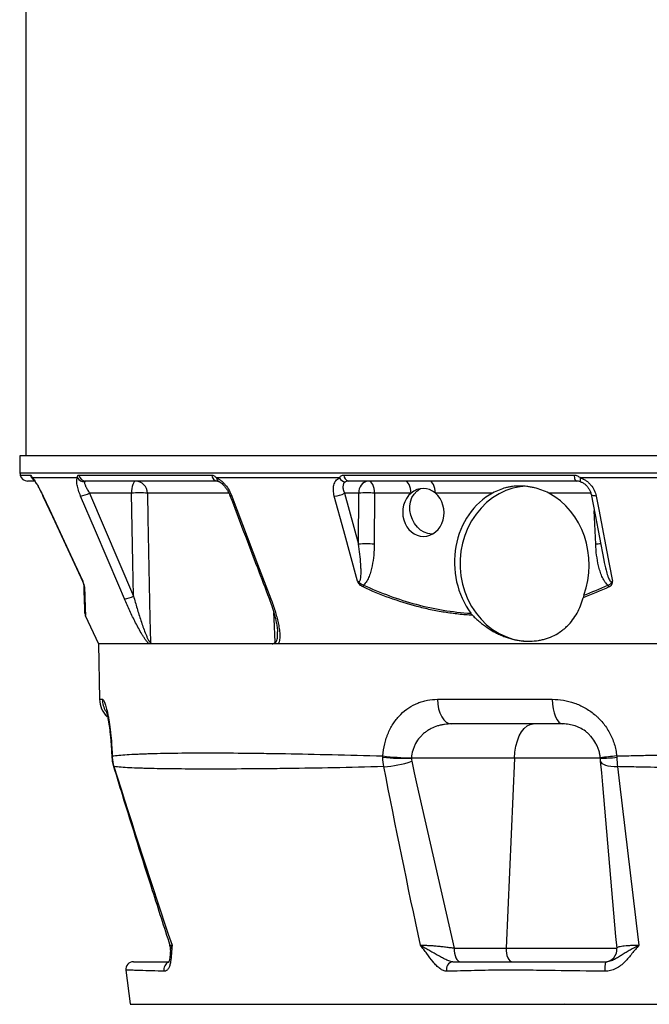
# Model space of a CAD drawing. Header units: millimetres. Extents: x 2542 to 4555, y 822 to 5880.
# Tile 4 of 11: x 2887 to 3389, y 1778 to 2565. Entities that reach past the tile are written whole.
import ezdxf

# ---------------------------------------------------------------- set-up
doc = ezdxf.new("R2010")
doc.units = ezdxf.units.MM
doc.header["$LTSCALE"] = 2

msp = doc.modelspace()

# ---------------------------------------------------------------- linework, layer by layer
at = {"color": 7, "linetype": 'Continuous', "lineweight": 25}
for p, q in [((2891.63, 4244.48), (2891.63, 2216.42)), ((2886.63, 2216.42), (2886.86, 2203.07)), ((4272.63, 2216.42), (2886.63, 2216.42)), ((2898.24, 2196.42), (2892.94, 2196.42)), ((2932.68, 2199.02), (2896.79, 2199.02)), ((2933.87, 2201.18), (3040.01, 2201.18)), ((3044.58, 2196.42), (2939.35, 2196.42)), ((3141.92, 2199.02), (3043.86, 2199.02)), ((3145.52, 2201.18), (3329.36, 2201.18)), ((3331.48, 2196.42), (3149.2, 2196.42)), ((3334.47, 2195.88), (3334.6, 2195.88)), ((3468.44, 2199.02), (3334.5, 2199.02)), ((2975.86, 2186.77), (2942.45, 2186.77)), ((2942.45, 2186.77), (2977.53, 2104.51)), ((3157.46, 2186.77), (3146.01, 2186.77)), ((3146.01, 2186.77), (3157.14, 2146.03)), ((3157.14, 2146.03), (3157.46, 2186.77)), ((3170.11, 2186.77), (3169.79, 2146.03)), ((3199.2, 2186.77), (3170.11, 2186.77)), ((3264.34, 2186.77), (3218.64, 2186.77)), ((2939.04, 2089.11), (2949.63, 2066.42)), ((2949.63, 2066.42), (2950.4, 2022.07)), ((4209.63, 2066.42), (2949.63, 2066.42)), ((3220.25, 2022.07), (3312.01, 2022.07)), ((3320.51, 2002.42), (3231.67, 2002.42)), ((2960.26, 1976.46), (2960.29, 1975.09)), ((3281.74, 1975.03), (3199.49, 1975.03)), ((3281.74, 1975.03), (3275.1, 1823.29)), ((3350.4, 1975.03), (3281.74, 1975.03)), ((3233.73, 1823.29), (3275.1, 1823.29)), ((3275.1, 1823.29), (3363.68, 1823.29)), ((2971.48, 1805.69), (2974.74, 1778.77)), ((3321.3, 1778.87), (3321.87, 1778.42))]:
    msp.add_line(p, q, dxfattribs=at)
at = {"color": 8, "linetype": 'Continuous', "lineweight": 25}
for p, q in [((2886.86, 2203.07), (4272.39, 2203.07)), ((2887.07, 2201.18), (2895.25, 2201.18)), ((3053.5, 2186.77), (2988.6, 2186.77)), ((3342.71, 2186.77), (3309.19, 2186.77)), ((2905.32, 2184.44), (2905.23, 2184.45)), ((3346.68, 2146.03), (3345.55, 2172.51)), ((2950.4, 2022.07), (2952.63, 2022.07))]:
    msp.add_line(p, q, dxfattribs=at)
at = {"color": 7, "linetype": 'Continuous', "lineweight": 25, "flags": 128}
for points in [[(2979.28, 2196.42), (2978.63, 2196.23), (2978, 2195.69), (2977.42, 2194.8), (2976.91, 2193.61), (2976.48, 2192.15), (2976.16, 2190.48), (2975.95, 2188.67), (2975.86, 2186.77)], [(3170.11, 2186.77), (3169.99, 2188.67), (3169.68, 2190.48), (3169.21, 2192.15), (3168.59, 2193.61), (3167.84, 2194.8), (3166.99, 2195.69), (3166.07, 2196.23), (3165.11, 2196.42)], [(3199.2, 2186.77), (3199.07, 2188.67), (3198.77, 2190.48), (3198.3, 2192.15), (3197.67, 2193.61), (3196.92, 2194.8), (3196.07, 2195.69), (3195.15, 2196.23), (3194.2, 2196.42)], [(3218.64, 2186.77), (3218.52, 2188.67), (3218.21, 2190.48), (3217.74, 2192.15), (3217.12, 2193.61), (3216.37, 2194.8), (3215.52, 2195.69), (3214.6, 2196.23), (3213.64, 2196.42)], [(3329.36, 2201.18), (3329.46, 2200.2), (3329.63, 2199.29), (3329.85, 2198.47), (3330.11, 2197.76), (3330.42, 2197.18), (3330.75, 2196.76), (3331.11, 2196.5), (3331.48, 2196.42)], [(2977.53, 2104.51), (2976.99, 2131.07), (2975.86, 2186.77)], [(2988.6, 2186.77), (2989, 2166.79), (2990.64, 2086.88), (2991.03, 2067.64)], [(3198.33, 2172.76), (3198.26, 2176.41), (3198.79, 2179.92), (3199.9, 2183.16), (3201.55, 2185.99), (3203.68, 2188.32), (3206.19, 2190.05), (3206.61, 2190.26)], [(3290.92, 2192.34), (3286.28, 2191.87), (3280.5, 2190.65), (3274.87, 2188.74), (3269.45, 2186.17), (3264.31, 2182.98), (3259.5, 2179.18), (3255.07, 2174.84), (3251.08, 2169.99), (3247.58, 2164.69), (3244.59, 2159.01), (3242.16, 2153), (3240.32, 2146.73), (3239.07, 2140.28), (3238.45, 2133.72), (3238.45, 2127.12), (3239.07, 2120.56), (3240.32, 2114.1), (3242.16, 2107.84), (3244.59, 2101.83), (3247.58, 2096.14), (3251.08, 2090.85), (3255.07, 2086), (3259.5, 2081.65), (3264.31, 2077.86), (3269.45, 2074.66), (3274.87, 2072.09), (3280.5, 2070.19), (3286.28, 2068.97), (3292.14, 2068.44), (3293.61, 2068.42)], [(2905.23, 2184.44), (2912.88, 2167.99), (2937.1, 2115.97)], [(2905.32, 2184.44), (2910.37, 2173.57), (2930.61, 2130.09), (2936.93, 2116.52)], [(2970.35, 2102.19), (2965.72, 2113.05), (2947.18, 2156.53), (2935.29, 2184.44)], [(3056.02, 2184.44), (3060.15, 2173.57), (3076.67, 2130.09), (3087.28, 2102.19)], [(3156.44, 2116.52), (3145.53, 2156.53), (3137.91, 2184.44)], [(3342.98, 2185.84), (3346.15, 2169.39), (3353.1, 2133.25)], [(3347.03, 2184.44), (3349.12, 2173.57), (3357.5, 2130.09), (3360.12, 2116.52)], [(3216.46, 2154.07), (3215.79, 2154.05), (3212.72, 2154.41), (3209.69, 2155.47), (3206.82, 2157.2), (3204.23, 2159.53), (3202.01, 2162.37), (3200.24, 2165.6), (3199, 2169.11), (3198.33, 2172.76)], [(3220.25, 2022.07), (3220.5, 2018.22), (3221.18, 2014.52), (3222.24, 2011.13), (3223.67, 2008.15), (3225.39, 2005.72), (3227.35, 2003.91), (3229.47, 2002.79), (3231.67, 2002.42)], [(3312.01, 2022.07), (3312.2, 2018.22), (3312.7, 2014.52), (3313.49, 2011.13), (3314.55, 2008.15), (3315.83, 2005.72), (3317.29, 2003.91), (3318.87, 2002.79), (3320.51, 2002.42)], [(3281.74, 1975.03), (3282.16, 1979.9), (3282.97, 1984.57), (3284.15, 1988.9), (3285.67, 1992.79), (3287.49, 1996.13), (3289.56, 1998.82), (3291.83, 2000.8), (3294.22, 2002.01), (3296.68, 2002.42)], [(3350.62, 1972.54), (3350.92, 1971.68), (3351.68, 1970.89), (3352.88, 1970.17), (3354.48, 1969.54), (3356.46, 1969.03), (3358.76, 1968.64), (3361.33, 1968.37), (3364.11, 1968.25)], [(3233.73, 1823.29), (3233.75, 1821.22), (3233.98, 1819.2), (3234.41, 1817.32), (3235.03, 1815.66), (3235.8, 1814.29), (3236.7, 1813.26), (3237.68, 1812.63), (3238.71, 1812.42)], [(3275.1, 1823.29), (3275.12, 1821.22), (3275.35, 1819.2), (3275.78, 1817.32), (3276.4, 1815.66), (3277.17, 1814.29), (3278.07, 1813.26), (3279.05, 1812.63), (3280.08, 1812.42)]]:
    msp.add_lwpolyline(points, dxfattribs=at)
at = {"color": 8, "linetype": 'Continuous', "lineweight": 25, "flags": 128}
for points in [[(3334.5, 2199.02), (3334.35, 2198.31), (3334.25, 2197.67), (3334.19, 2197.12), (3334.18, 2196.65), (3334.22, 2196.29), (3334.3, 2196.03), (3334.43, 2195.9), (3334.47, 2195.88)], [(3056.02, 2184.44), (3055.37, 2184.45), (3054.89, 2184.56), (3054.61, 2184.76), (3054.57, 2184.85)], [(3347.03, 2184.44), (3345.98, 2184.45), (3345.04, 2184.56), (3344.24, 2184.76), (3343.62, 2185.05), (3343.2, 2185.4), (3342.99, 2185.82), (3342.98, 2185.85)], [(3087.28, 2102.19), (3086.62, 2102.2), (3086.14, 2102.3), (3085.86, 2102.5), (3085.81, 2102.59)], [(3090.69, 2067.64), (3089.79, 2086.39), (3089.54, 2091.39)], [(2960.5, 1976.78), (2960.22, 1976.5), (2960.22, 1976.44)], [(2960.55, 1975.72), (2960.27, 1975.51), (2960.26, 1975.48)], [(2961.56, 1968.4), (2961.58, 1968.37), (2961.92, 1968.25)]]:
    msp.add_lwpolyline(points, dxfattribs=at)
at = {"color": 7, "linetype": 'Continuous', "lineweight": 25}
for centre, radius, start, end in [((2896.86, 2203.24), 10, 181, 191.89421), ((2892.94, 2202.42), 6, 191.89421, 270), ((2938.18, 2202.25), 6.38, 210.49113, 272.24839), ((2939.5, 2202.12), 5.71, 189.48363, 268.4623), ((2978.95, 2186.77), 9.65, 359.95864, 88.0028), ((3045.14, 2201.53), 5.14, 183.84388, 263.84051), ((3147.12, 2201.74), 5.87, 207.65845, 267.3842), ((3150.26, 2201.04), 4.74, 178.28306, 257.09557), ((3166.4, 2187.54), 8.97, 98.23483, 184.91789), ((2932.83, 2204.2), 19.91, 277.07965, 298.89209), ((2982.23, 2049.26), 137.65, 87.34935, 92.65065), ((3138.04, 2199.27), 14.83, 269.51291, 302.53576), ((3163.78, 2003.63), 183.25, 88.02153, 91.97847), ((3163.46, 1962.89), 183.25, 88.02153, 91.97847), ((2928.06, 2111.75), 9.98, 22.96372, 25.15416), ((2941.47, 2113.46), 3.49, 182.07849, 208.75601), ((3167.58, 2111.15), 6.76, 161.15537, 174.62956), ((3364.24, 2116.2), 8.32, 200.15896, 212.07743), ((2967.94, 2121.85), 19.81, 276.99363, 298.9382), ((2942.79, 2090.55), 4, 181.99999, 200.62608), ((2970.4, 2022.42), 20, 181, 226.33397), ((3194.22, 2177.41), 202.45, 265.03751, 271.49103), ((3204.27, 2215.95), 240.75, 263.42798, 268.8627), ((3377.27, 1803.03), 174.3, 94.55941, 98.87368), ((3350.84, 2090.73), 115.7, 269.78155, 276.26574), ((3173.42, 2049.07), 80.93, 272.83901, 288.9648), ((2997.06, 1822.42), 10, 356.60591, 17.84961), ((3353.71, 1822.42), 10, 270, 5), ((2977.43, 1806.42), 6, 89.99858, 187.0187), ((3233.2, 1806.62), 5.84, 97.44254, 197.74082), ((3384.77, 1807.07), 30.81, 170.01367, 184.15806)]:
    msp.add_arc(centre, radius, start, end, dxfattribs=at)
at = {"color": 8, "linetype": 'Continuous', "lineweight": 25}
for centre, radius, start, end in [((2901.13, 2202.39), 6, 191.65985, 234.99667), ((2901.35, 2200.8), 4.9, 201.35061, 223.2218), ((3047.23, 2199.04), 3.37, 180.34953, 241.72045), ((3353.21, 1971.16), 174.99, 90.78835, 92.1376), ((2972.68, 2022.41), 20.05, 180.99013, 209.70186), ((3008, 1806.46), 6.16, 114.15062, 195.23498)]:
    msp.add_arc(centre, radius, start, end, dxfattribs=at)
at = {"color": 7, "linetype": 'Continuous', "lineweight": 25}
for centre, major_axis, ratio, start_param, end_param in [((3209.03, 2171.26), (-0.52, 19.17), 0.861055, 0.606018, 5.630382), ((3209.03, 2171.26), (-0.52, 19.17), 0.861055, 5.630382, 6.889204), ((3287.66, 2130.42), (-3.95, 61.91), 0.866336, 0.375021, 2.209236), ((3287.66, 2130.42), (-3.95, 61.91), 0.866336, 4.237778, 5.797674)]:
    msp.add_ellipse(centre, major_axis=major_axis, ratio=ratio, start_param=start_param, end_param=end_param, dxfattribs=at)
for points, knots in [([(2895.25, 2201.18), (2895.33, 2201.18), (2895.42, 2201.12), (2895.61, 2200.91), (2895.72, 2200.75), (2895.97, 2200.37), (2896.1, 2200.13), (2896.42, 2199.61), (2896.59, 2199.32), (2896.79, 2199.02)], [0, 0, 0, 0, 0.25, 0.25, 0.5, 0.5, 0.75, 0.75, 1, 1, 1, 1]), ([(2896.79, 2199.02), (2897.04, 2198.74), (2897.32, 2198.41), (2897.92, 2197.63), (2898.25, 2197.18), (2898.92, 2196.19), (2899.27, 2195.65), (2900, 2194.5), (2900.37, 2193.88), (2901.52, 2191.92), (2902.28, 2190.52), (2903.84, 2187.53), (2904.59, 2186), (2905.32, 2184.44)], [0, 0, 0, 0, 0.125, 0.125, 0.25, 0.25, 0.375, 0.375, 0.5, 0.5, 0.75, 0.75, 1, 1, 1, 1]), ([(2897.52, 2197.72), (2897.52, 2197.72), (2897.51, 2197.73), (2897.6, 2197.63), (2897.75, 2197.47), (2897.77, 2197.45)], [0, 0, 0, 0, 0.2732847, 0.9125864, 1, 1, 1, 1]), ([(2897.78, 2197.45), (2897.84, 2197.38), (2897.98, 2197.22), (2898.55, 2196.49), (2899.37, 2195.29), (2900.47, 2193.54), (2901.75, 2191.32), (2903.14, 2188.72), (2904.33, 2186.38), (2905, 2184.92), (2905.22, 2184.44)], [0, 0, 0, 0, 0.070775, 0.171048, 0.295492, 0.435751, 0.588338, 0.749149, 0.918045, 1, 1, 1, 1]), ([(2935.29, 2184.44), (2934.62, 2186.01), (2934.05, 2187.53), (2933.33, 2189.76), (2933.12, 2190.5), (2932.75, 2191.9), (2932.6, 2192.58), (2932.35, 2193.87), (2932.26, 2194.48), (2932.15, 2195.66), (2932.12, 2196.19), (2932.15, 2197.17), (2932.2, 2197.62), (2932.38, 2198.4), (2932.51, 2198.74), (2932.68, 2199.02)], [0, 0, 0, 0, 0.25, 0.25, 0.375, 0.375, 0.5, 0.5, 0.625, 0.625, 0.75, 0.75, 0.875, 0.875, 1, 1, 1, 1]), ([(2932.68, 2199.02), (2932.67, 2199.32), (2932.7, 2199.61), (2932.81, 2200.13), (2932.89, 2200.36), (2933.11, 2200.76), (2933.24, 2200.91), (2933.53, 2201.12), (2933.7, 2201.18), (2933.87, 2201.18)], [0, 0, 0, 0, 0.25, 0.25, 0.5, 0.5, 0.75, 0.75, 1, 1, 1, 1]), ([(2938.43, 2195.88), (2938.36, 2195.69), (2938.34, 2195.46), (2938.36, 2194.94), (2938.41, 2194.64), (2938.57, 2194), (2938.68, 2193.64), (2938.96, 2192.9), (2939.13, 2192.51), (2939.5, 2191.7), (2939.71, 2191.28), (2940.17, 2190.41), (2940.42, 2189.97), (2941.22, 2188.62), (2941.81, 2187.7), (2942.45, 2186.77)], [0, 0, 0, 0, 0.125, 0.125, 0.25, 0.25, 0.375, 0.375, 0.5, 0.5, 0.625, 0.625, 0.75, 0.75, 1, 1, 1, 1]), ([(2939.35, 2196.42), (2939.14, 2196.42), (2938.95, 2196.37), (2938.63, 2196.19), (2938.49, 2196.05), (2938.43, 2195.88)], [0, 0, 0, 0, 0.5, 0.5, 1, 1, 1, 1]), ([(3040.01, 2201.18), (3040.32, 2201.18), (3040.63, 2201.12), (3041.27, 2200.91), (3041.59, 2200.75), (3042.22, 2200.37), (3042.55, 2200.13), (3043.2, 2199.61), (3043.53, 2199.32), (3043.86, 2199.02)], [0, 0, 0, 0, 0.25, 0.25, 0.5, 0.5, 0.75, 0.75, 1, 1, 1, 1]), ([(3043.86, 2199.02), (3044.47, 2198.74), (3045.08, 2198.41), (3046.3, 2197.63), (3046.91, 2197.18), (3048.12, 2196.19), (3048.7, 2195.65), (3049.84, 2194.5), (3050.4, 2193.88), (3052.01, 2191.92), (3052.98, 2190.52), (3054.7, 2187.53), (3055.43, 2186), (3056.02, 2184.44)], [0, 0, 0, 0, 0.125, 0.125, 0.25, 0.25, 0.375, 0.375, 0.5, 0.5, 0.75, 0.75, 1, 1, 1, 1]), ([(3044.64, 2196.41), (3044.65, 2196.41), (3044.68, 2196.41), (3045.05, 2196.33), (3045.5, 2196.12), (3045.64, 2196.06)], [0, 0, 0, 0, 0.434196, 0.8235, 1, 1, 1, 1]), ([(3045.63, 2196.04), (3045.8, 2195.97), (3046.29, 2195.76), (3047.51, 2194.95), (3049.02, 2193.62), (3050.64, 2191.83), (3052.19, 2189.67), (3053.57, 2187.28), (3054.23, 2185.64), (3054.56, 2184.84)], [0, 0, 0, 0, 0.066224, 0.199559, 0.34421, 0.496271, 0.66303, 0.835775, 1, 1, 1, 1]), ([(3137.91, 2184.44), (3137.48, 2186.01), (3137.24, 2187.53), (3137.16, 2189.76), (3137.18, 2190.5), (3137.31, 2191.9), (3137.43, 2192.58), (3137.76, 2193.87), (3137.97, 2194.48), (3138.51, 2195.66), (3138.83, 2196.19), (3139.55, 2197.17), (3139.95, 2197.62), (3140.87, 2198.4), (3141.38, 2198.74), (3141.92, 2199.02)], [0, 0, 0, 0, 0.25, 0.25, 0.375, 0.375, 0.5, 0.5, 0.625, 0.625, 0.75, 0.75, 0.875, 0.875, 1, 1, 1, 1]), ([(3141.92, 2199.02), (3142.1, 2199.32), (3142.32, 2199.61), (3142.82, 2200.13), (3143.11, 2200.36), (3143.73, 2200.76), (3144.06, 2200.91), (3144.77, 2201.12), (3145.14, 2201.18), (3145.52, 2201.18)], [0, 0, 0, 0, 0.25, 0.25, 0.5, 0.5, 0.75, 0.75, 1, 1, 1, 1]), ([(3146.85, 2195.88), (3146.52, 2195.69), (3146.22, 2195.46), (3145.73, 2194.94), (3145.52, 2194.64), (3145.19, 2194), (3145.06, 2193.64), (3144.88, 2192.9), (3144.82, 2192.51), (3144.78, 2191.7), (3144.8, 2191.28), (3144.88, 2190.41), (3144.96, 2189.97), (3145.27, 2188.62), (3145.59, 2187.7), (3146.01, 2186.77)], [0, 0, 0, 0, 0.125, 0.125, 0.25, 0.25, 0.375, 0.375, 0.5, 0.5, 0.625, 0.625, 0.75, 0.75, 1, 1, 1, 1]), ([(3149.2, 2196.42), (3148.77, 2196.42), (3148.34, 2196.37), (3147.55, 2196.19), (3147.16, 2196.05), (3146.85, 2195.88)], [0, 0, 0, 0, 0.5, 0.5, 1, 1, 1, 1]), ([(3329.36, 2201.18), (3329.81, 2201.18), (3330.27, 2201.12), (3331.18, 2200.91), (3331.62, 2200.75), (3332.48, 2200.37), (3332.9, 2200.13), (3333.72, 2199.61), (3334.11, 2199.32), (3334.5, 2199.02)], [0, 0, 0, 0, 0.25, 0.25, 0.5, 0.5, 0.75, 0.75, 1, 1, 1, 1]), ([(3334.6, 2195.88), (3334.07, 2196.05), (3333.55, 2196.19), (3332.52, 2196.37), (3331.99, 2196.42), (3331.48, 2196.42)], [0, 0, 0, 0, 0.5, 0.5, 1, 1, 1, 1]), ([(3334.45, 2195.83), (3334.86, 2195.69), (3335.97, 2195.32), (3337.73, 2194.2), (3339.58, 2192.56), (3341.15, 2190.55), (3342.29, 2188.32), (3342.89, 2186.69), (3342.97, 2185.89), (3342.97, 2185.84)], [0, 0, 0, 0, 0.093426, 0.2555162, 0.4272858, 0.606407, 0.7939551, 0.9895222, 1, 1, 1, 1]), ([(3334.5, 2199.02), (3335.3, 2198.74), (3336.07, 2198.41), (3337.58, 2197.63), (3338.32, 2197.18), (3339.73, 2196.19), (3340.39, 2195.65), (3341.65, 2194.5), (3342.24, 2193.88), (3343.88, 2191.92), (3344.78, 2190.52), (3346.22, 2187.53), (3346.73, 2186), (3347.03, 2184.44)], [0, 0, 0, 0, 0.125, 0.125, 0.25, 0.25, 0.375, 0.375, 0.5, 0.5, 0.75, 0.75, 1, 1, 1, 1]), ([(3309.19, 2186.77), (3307.4, 2187.71), (3305.52, 2188.53), (3301.67, 2189.94), (3299.7, 2190.52), (3296.7, 2191.24), (3295.69, 2191.44), (3293.67, 2191.8), (3292.66, 2191.95), (3289.65, 2192.31), (3287.69, 2192.42), (3283.85, 2192.41), (3281.98, 2192.29), (3279.22, 2191.93), (3278.31, 2191.78), (3276.51, 2191.42), (3275.62, 2191.21), (3272.98, 2190.5), (3271.26, 2189.92), (3267.82, 2188.52), (3266.1, 2187.71), (3264.34, 2186.77)], [0, 0, 0, 0, 0.125, 0.125, 0.25, 0.25, 0.3125, 0.3125, 0.375, 0.375, 0.5, 0.5, 0.625, 0.625, 0.6875, 0.6875, 0.75, 0.75, 0.875, 0.875, 1, 1, 1, 1]), ([(3054.57, 2184.85), (3061.86, 2165.65), (3072.27, 2138.23), (3082.69, 2110.82), (3085.82, 2102.59)], [0, 0, 0, 0, 0.7, 1, 1, 1, 1]), ([(3156.44, 2116.52), (3156.57, 2116.39), (3156.7, 2116.28), (3156.98, 2116.09), (3157.13, 2116.01), (3157.44, 2115.94), (3157.6, 2115.96), (3157.88, 2116.08), (3157.99, 2116.17), (3158.29, 2116.51), (3158.43, 2116.8), (3158.65, 2117.38), (3158.73, 2117.68), (3158.94, 2118.62), (3159.03, 2119.27), (3159.16, 2120.57), (3159.2, 2121.23), (3159.28, 2123.21), (3159.27, 2124.54), (3159.19, 2127.21), (3159.12, 2128.55), (3158.84, 2132.58), (3158.57, 2135.27), (3157.93, 2140.64), (3157.55, 2143.33), (3157.14, 2146.03)], [0, 0, 0, 0, 0.015625, 0.015625, 0.03125, 0.03125, 0.046875, 0.046875, 0.0625, 0.0625, 0.09375, 0.09375, 0.125, 0.125, 0.1875, 0.1875, 0.25, 0.25, 0.375, 0.375, 0.5, 0.5, 0.75, 0.75, 1, 1, 1, 1]), ([(3169.79, 2146.03), (3169.77, 2143.08), (3169.63, 2140.15), (3169.1, 2134.33), (3168.71, 2131.44), (3167.85, 2127.15), (3167.52, 2125.73), (3166.73, 2122.94), (3166.28, 2121.57), (3165.48, 2119.59), (3165.2, 2118.94), (3164.57, 2117.66), (3164.23, 2117.03), (3163.48, 2115.84), (3163.08, 2115.27), (3162.19, 2114.21), (3161.71, 2113.74), (3161.19, 2113.33)], [0, 0, 0, 0, 0.25, 0.25, 0.5, 0.5, 0.625, 0.625, 0.75, 0.75, 0.8125, 0.8125, 0.875, 0.875, 0.9375, 0.9375, 1, 1, 1, 1]), ([(3356.43, 2113.33), (3355.89, 2113.74), (3355.39, 2114.22), (3354.46, 2115.27), (3354.04, 2115.84), (3353.25, 2117.04), (3352.89, 2117.66), (3352.22, 2118.94), (3351.91, 2119.59), (3351.04, 2121.58), (3350.55, 2122.94), (3349.67, 2125.73), (3349.28, 2127.15), (3348.27, 2131.44), (3347.78, 2134.33), (3347.05, 2140.15), (3346.81, 2143.08), (3346.68, 2146.03)], [0, 0, 0, 0, 0.0625, 0.0625, 0.125, 0.125, 0.1875, 0.1875, 0.25, 0.25, 0.375, 0.375, 0.5, 0.5, 0.75, 0.75, 1, 1, 1, 1]), ([(2938.42, 2111.78), (2938.41, 2111.99), (2938.38, 2112.25), (2938.28, 2112.72), (2938.25, 2112.89), (2938.15, 2113.25), (2938.1, 2113.44), (2937.98, 2113.85), (2937.91, 2114.06), (2937.75, 2114.51), (2937.66, 2114.75), (2937.48, 2115.24), (2937.38, 2115.49), (2937.16, 2116), (2937.05, 2116.26), (2936.93, 2116.52)], [0, 0, 0, 0, 0.25, 0.25, 0.375, 0.375, 0.5, 0.5, 0.625, 0.625, 0.75, 0.75, 0.875, 0.875, 1, 1, 1, 1]), ([(2937.99, 2113.33), (2937.98, 2113.44), (2937.96, 2113.59), (2937.86, 2113.99), (2937.78, 2114.23), (2937.58, 2114.8), (2937.46, 2115.12), (2937.26, 2115.62), (2937.19, 2115.78), (2937.06, 2116.13), (2937, 2116.32), (2936.93, 2116.52)], [0, 0, 0, 0, 0.25, 0.25, 0.5, 0.5, 0.75, 0.75, 0.875, 0.875, 1, 1, 1, 1]), ([(3160.85, 2111.78), (3160.39, 2111.99), (3159.93, 2112.25), (3159.04, 2112.87), (3158.61, 2113.24), (3157.82, 2114.05), (3157.46, 2114.51), (3157.02, 2115.24), (3156.89, 2115.49), (3156.65, 2116), (3156.54, 2116.26), (3156.44, 2116.52)], [0, 0, 0, 0, 0.25, 0.25, 0.5, 0.5, 0.75, 0.75, 0.875, 0.875, 1, 1, 1, 1]), ([(3161.19, 2113.33), (3160.76, 2113.44), (3160.33, 2113.59), (3159.49, 2113.99), (3159.07, 2114.23), (3158.27, 2114.8), (3157.88, 2115.12), (3157.32, 2115.62), (3157.13, 2115.78), (3156.77, 2116.13), (3156.6, 2116.32), (3156.44, 2116.52)], [0, 0, 0, 0, 0.25, 0.25, 0.5, 0.5, 0.75, 0.75, 0.875, 0.875, 1, 1, 1, 1]), ([(3356.43, 2113.33), (3356.85, 2113.44), (3357.25, 2113.59), (3358, 2113.99), (3358.34, 2114.23), (3358.94, 2114.8), (3359.2, 2115.12), (3359.56, 2115.62), (3359.69, 2115.78), (3359.92, 2116.13), (3360.02, 2116.32), (3360.12, 2116.52)], [0, 0, 0, 0, 0.25, 0.25, 0.5, 0.5, 0.75, 0.75, 0.875, 0.875, 1, 1, 1, 1]), ([(3357.19, 2111.78), (3357.65, 2111.99), (3358.07, 2112.25), (3358.65, 2112.72), (3358.83, 2112.89), (3359.16, 2113.25), (3359.31, 2113.44), (3359.58, 2113.85), (3359.7, 2114.06), (3359.9, 2114.51), (3359.98, 2114.75), (3360.09, 2115.24), (3360.12, 2115.49), (3360.14, 2116), (3360.13, 2116.26), (3360.12, 2116.52)], [0, 0, 0, 0, 0.25, 0.25, 0.375, 0.375, 0.5, 0.5, 0.625, 0.625, 0.75, 0.75, 0.875, 0.875, 1, 1, 1, 1]), ([(2938.78, 2090.7), (2938.78, 2090.63), (2938.79, 2090.42), (2938.72, 2092.47), (2938.56, 2096.87), (2938.33, 2103.68), (2938.1, 2110.03), (2937.99, 2113.33)], [0, 0, 0, 0, 0.0934786, 0.3101242, 0.5338986, 0.7577117, 1, 1, 1, 1]), ([(3248.33, 2089.15), (3244.58, 2089.35), (3240.83, 2089.65), (3233.36, 2090.45), (3229.63, 2090.95), (3222.19, 2092.13), (3218.48, 2092.83), (3211.09, 2094.39), (3207.42, 2095.27), (3189.16, 2100.09), (3174.87, 2105.34), (3160.85, 2111.78)], [0, 0, 0, 0, 0.125, 0.125, 0.25, 0.25, 0.375, 0.375, 0.5, 0.5, 1, 1, 1, 1]), ([(3161.19, 2113.33), (3175.01, 2106.95), (3189.04, 2101.76), (3217.6, 2094.11), (3232.13, 2091.66), (3246.95, 2090.78)], [0, 0, 0, 0, 0.5, 0.5, 1, 1, 1, 1]), ([(2989.72, 2066.42), (2989.49, 2066.64), (2989.25, 2066.89), (2988.79, 2067.42), (2988.56, 2067.69), (2987.86, 2068.57), (2987.4, 2069.19), (2986.48, 2070.52), (2986.02, 2071.21), (2985.11, 2072.63), (2984.67, 2073.35), (2983.36, 2075.54), (2982.5, 2077.05), (2980.83, 2080.11), (2980, 2081.67), (2977.59, 2086.35), (2976.07, 2089.5), (2973.13, 2095.82), (2971.71, 2099), (2970.35, 2102.19)], [0, 0, 0, 0, 0.03125, 0.03125, 0.0625, 0.0625, 0.125, 0.125, 0.1875, 0.1875, 0.25, 0.25, 0.375, 0.375, 0.5, 0.5, 0.75, 0.75, 1, 1, 1, 1]), ([(2977.53, 2104.51), (2978.42, 2101.23), (2979.36, 2097.95), (2981.31, 2091.4), (2982.32, 2088.13), (2983.94, 2083.24), (2984.49, 2081.62), (2985.63, 2078.39), (2986.22, 2076.8), (2987.15, 2074.44), (2987.46, 2073.65), (2988.12, 2072.12), (2988.46, 2071.37), (2988.98, 2070.3), (2989.16, 2069.95), (2989.53, 2069.28), (2989.72, 2068.95), (2990.01, 2068.51), (2990.1, 2068.38), (2990.3, 2068.13), (2990.4, 2068.02), (2990.59, 2067.83), (2990.69, 2067.76), (2990.87, 2067.66), (2990.95, 2067.63), (2991.03, 2067.64)], [0, 0, 0, 0, 0.25, 0.25, 0.5, 0.5, 0.625, 0.625, 0.75, 0.75, 0.8125, 0.8125, 0.875, 0.875, 0.90625, 0.90625, 0.9375, 0.9375, 0.953125, 0.953125, 0.96875, 0.96875, 0.984375, 0.984375, 1, 1, 1, 1]), ([(3085.84, 2102.59), (3086.57, 2100.61), (3088.14, 2096.38), (3090.03, 2089.98), (3091.4, 2084.29), (3092.21, 2079.86), (3092.54, 2077.32), (3092.55, 2076.18), (3092.55, 2075.94)], [0, 0, 0, 0, 0.216907, 0.461613, 0.70307, 0.846894, 0.967816, 1, 1, 1, 1]), ([(3087.28, 2102.19), (3088.49, 2099), (3089.58, 2095.82), (3091.51, 2089.5), (3092.35, 2086.36), (3093.35, 2081.68), (3093.63, 2080.12), (3094.09, 2077.06), (3094.26, 2075.56), (3094.38, 2073.36), (3094.39, 2072.64), (3094.37, 2071.23), (3094.33, 2070.53), (3094.17, 2069.21), (3094.05, 2068.57), (3093.7, 2067.4), (3093.47, 2066.86), (3093.15, 2066.42)], [0, 0, 0, 0, 0.25, 0.25, 0.5, 0.5, 0.625, 0.625, 0.75, 0.75, 0.8125, 0.8125, 0.875, 0.875, 0.9375, 0.9375, 1, 1, 1, 1]), ([(3248.33, 2089.15), (3249.23, 2088.23), (3250.15, 2087.33), (3252.05, 2085.57), (3253.02, 2084.71), (3255.98, 2082.23), (3258.01, 2080.69), (3262.19, 2077.86), (3264.34, 2076.56), (3267.66, 2074.81), (3268.78, 2074.25), (3271.05, 2073.21), (3272.2, 2072.72), (3275.64, 2071.39), (3277.95, 2070.65), (3282.59, 2069.48), (3284.92, 2069.04), (3288.43, 2068.63), (3289.61, 2068.53), (3291.94, 2068.42), (3293.09, 2068.4), (3296.53, 2068.48), (3298.77, 2068.69), (3302.08, 2069.24), (3303.18, 2069.46), (3305.34, 2069.99), (3306.42, 2070.3), (3309.58, 2071.32), (3311.59, 2072.16), (3315.46, 2074.11), (3317.3, 2075.22), (3319.93, 2077.1), (3320.79, 2077.77), (3322.45, 2079.16), (3323.25, 2079.88), (3325.55, 2082.13), (3326.96, 2083.74), (3329.56, 2087.16), (3330.74, 2088.98), (3333.92, 2094.72), (3335.49, 2098.82), (3336.54, 2103.15)], [0, 0, 0, 0, 0.03125, 0.03125, 0.0625, 0.0625, 0.125, 0.125, 0.1875, 0.1875, 0.21875, 0.21875, 0.25, 0.25, 0.3125, 0.3125, 0.375, 0.375, 0.40625, 0.40625, 0.4375, 0.4375, 0.5, 0.5, 0.53125, 0.53125, 0.5625, 0.5625, 0.625, 0.625, 0.6875, 0.6875, 0.71875, 0.71875, 0.75, 0.75, 0.8125, 0.8125, 0.875, 0.875, 1, 1, 1, 1]), ([(2992.48, 2066.42), (2992.22, 2066.42), (2991.97, 2066.5), (2991.6, 2066.8), (2991.48, 2066.93), (2991.31, 2067.16), (2991.25, 2067.24), (2991.14, 2067.43), (2991.08, 2067.53), (2991.03, 2067.64)], [0, 0, 0, 0, 0.5, 0.5, 0.75, 0.75, 0.875, 0.875, 1, 1, 1, 1]), ([(3088.27, 2066.42), (3088.71, 2066.42), (3089.14, 2066.5), (3089.76, 2066.8), (3089.96, 2066.93), (3090.25, 2067.16), (3090.34, 2067.24), (3090.52, 2067.43), (3090.61, 2067.53), (3090.69, 2067.64)], [0, 0, 0, 0, 0.5, 0.5, 0.75, 0.75, 0.875, 0.875, 1, 1, 1, 1]), ([(2952.63, 2022.07), (2952.91, 2022.07), (2953.22, 2021.82), (2953.87, 2020.83), (2954.23, 2020.08), (2954.79, 2018.56), (2954.99, 2017.99), (2955.38, 2016.73), (2955.57, 2016.04), (2956.17, 2013.79), (2956.57, 2012.04), (2957.08, 2009.51), (2957.18, 2008.99), (2957.38, 2007.93), (2957.48, 2007.38), (2957.77, 2005.7), (2957.96, 2004.53), (2958.34, 2002.09), (2958.52, 2000.82), (2958.86, 1998.17), (2959.03, 1996.79), (2959.5, 1992.49), (2959.77, 1989.51), (2960.11, 1984.86), (2960.21, 1983.28), (2960.38, 1980.07), (2960.45, 1978.42), (2960.5, 1976.78)], [0, 0, 0, 0, 0.125, 0.125, 0.25, 0.25, 0.3125, 0.3125, 0.375, 0.375, 0.5, 0.5, 0.53125, 0.53125, 0.5625, 0.5625, 0.625, 0.625, 0.6875, 0.6875, 0.75, 0.75, 0.875, 0.875, 0.9375, 0.9375, 1, 1, 1, 1]), ([(3176.72, 1976.78), (3176.93, 1980.06), (3177.4, 1983.25), (3178.5, 1987.9), (3178.93, 1989.42), (3179.67, 1991.67), (3179.94, 1992.42), (3180.5, 1993.89), (3180.79, 1994.61), (3182.32, 1998.15), (3183.76, 2000.8), (3186.24, 2004.49), (3187.13, 2005.68), (3188.98, 2007.92), (3189.94, 2008.98), (3192.94, 2011.98), (3195.09, 2013.74), (3199.7, 2016.79), (3202.09, 2018.05), (3205.81, 2019.56), (3207.07, 2019.99), (3209.63, 2020.75), (3210.93, 2021.07), (3214.88, 2021.82), (3217.55, 2022.07), (3220.25, 2022.07)], [0, 0, 0, 0, 0.125, 0.125, 0.1875, 0.1875, 0.21875, 0.21875, 0.25, 0.25, 0.375, 0.375, 0.4375, 0.4375, 0.5, 0.5, 0.625, 0.625, 0.75, 0.75, 0.8125, 0.8125, 0.875, 0.875, 1, 1, 1, 1]), ([(3312.01, 2022.07), (3314.99, 2022.07), (3317.95, 2021.82), (3323.83, 2020.83), (3326.74, 2020.08), (3331.07, 2018.56), (3332.49, 2017.99), (3335.27, 2016.73), (3336.64, 2016.04), (3340.64, 2013.79), (3343.2, 2012.04), (3346.24, 2009.51), (3346.84, 2008.99), (3348, 2007.93), (3348.58, 2007.38), (3350.25, 2005.7), (3351.31, 2004.53), (3353.33, 2002.09), (3354.28, 2000.82), (3356.08, 1998.17), (3356.92, 1996.79), (3359.26, 1992.49), (3360.52, 1989.51), (3361.95, 1984.86), (3362.35, 1983.28), (3363, 1980.07), (3363.25, 1978.42), (3363.41, 1976.78)], [0, 0, 0, 0, 0.125, 0.125, 0.25, 0.25, 0.3125, 0.3125, 0.375, 0.375, 0.5, 0.5, 0.53125, 0.53125, 0.5625, 0.5625, 0.625, 0.625, 0.6875, 0.6875, 0.75, 0.75, 0.875, 0.875, 0.9375, 0.9375, 1, 1, 1, 1]), ([(2955.65, 2012.71), (2955.65, 2012.71), (2955.62, 2012.78), (2955.74, 2012.49), (2955.95, 2011.77), (2956.31, 2010.4), (2956.77, 2008.4), (2957.26, 2005.99), (2957.76, 2003.05), (2958.26, 1999.62), (2958.75, 1995.66), (2959.21, 1991.24), (2959.61, 1986.44), (2959.94, 1981.48), (2960.09, 1978.09), (2960.16, 1976.44)], [0, 0, 0, 0, 0.001693, 0.060068, 0.126742, 0.201664, 0.283651, 0.369537, 0.450551, 0.536257, 0.626282, 0.719334, 0.814155, 0.9095, 1, 1, 1, 1]), ([(3231.67, 2002.42), (3229.75, 2002.42), (3227.85, 2002.29), (3225.02, 2001.88), (3224.08, 2001.7), (3222.23, 2001.29), (3221.32, 2001.05), (3218.62, 2000.22), (3216.88, 1999.52), (3214.34, 1998.22), (3213.51, 1997.75), (3211.9, 1996.73), (3211.13, 1996.19), (3209.62, 1995.03), (3208.9, 1994.41), (3207.5, 1993.08), (3206.83, 1992.37), (3204.92, 1990.16), (3203.81, 1988.55), (3202.39, 1985.95), (3201.96, 1985.04), (3201.18, 1983.17), (3200.85, 1982.22), (3200, 1979.32), (3199.64, 1977.32), (3199.49, 1975.24)], [0, 0, 0, 0, 0.125, 0.125, 0.1875, 0.1875, 0.25, 0.25, 0.375, 0.375, 0.4375, 0.4375, 0.5, 0.5, 0.5625, 0.5625, 0.625, 0.625, 0.75, 0.75, 0.8125, 0.8125, 0.875, 0.875, 1, 1, 1, 1]), ([(3350.38, 1975.24), (3350.28, 1976.28), (3350.13, 1977.32), (3349.72, 1979.34), (3349.47, 1980.33), (3348.87, 1982.26), (3348.52, 1983.21), (3347.74, 1985.06), (3347.3, 1985.97), (3345.85, 1988.6), (3344.75, 1990.2), (3342.91, 1992.4), (3342.27, 1993.09), (3340.93, 1994.42), (3340.23, 1995.05), (3338.08, 1996.81), (3336.59, 1997.81), (3334.28, 1999.09), (3333.5, 1999.48), (3331.91, 2000.18), (3331.1, 2000.5), (3328.66, 2001.34), (3327.04, 2001.75), (3323.78, 2002.28), (3322.15, 2002.42), (3320.51, 2002.42)], [0, 0, 0, 0, 0.0625, 0.0625, 0.125, 0.125, 0.1875, 0.1875, 0.25, 0.25, 0.375, 0.375, 0.4375, 0.4375, 0.5, 0.5, 0.625, 0.625, 0.6875, 0.6875, 0.75, 0.75, 0.875, 0.875, 1, 1, 1, 1]), ([(2960.2, 1976.85), (2960.21, 1976.49), (2960.21, 1976.03), (2960.27, 1975.57), (2960.28, 1975.47)], [0, 0, 0, 0, 0.778983, 1, 1, 1, 1]), ([(2960.32, 1975.49), (2960.35, 1974.82), (2960.47, 1972.72), (2960.91, 1970.32), (2961.51, 1968.69), (2961.61, 1968.41)], [0, 0, 0, 0, 0.2761614, 0.8759596, 1, 1, 1, 1]), ([(2960.5, 1976.78), (2963.66, 1977.2), (2967.61, 1977.56), (2974.74, 1978.03), (2977.32, 1978.17), (2981.48, 1978.37), (2982.92, 1978.43), (2985.89, 1978.54), (2987.43, 1978.6), (2995.31, 1978.85), (3002.35, 1979), (3017.83, 1979.2), (3026.29, 1979.25), (3044.6, 1979.24), (3054.47, 1979.2), (3070.36, 1979.04), (3075.83, 1978.98), (3087.15, 1978.83), (3092.95, 1978.74), (3110.76, 1978.43), (3123.19, 1978.18), (3149.14, 1977.56), (3162.66, 1977.2), (3176.72, 1976.78)], [0, 0, 0, 0, 0.125, 0.125, 0.1875, 0.1875, 0.21875, 0.21875, 0.25, 0.25, 0.375, 0.375, 0.5, 0.5, 0.625, 0.625, 0.6875, 0.6875, 0.75, 0.75, 0.875, 0.875, 1, 1, 1, 1]), ([(3363.41, 1976.78), (3367.76, 1976.88), (3372.14, 1976.99), (3380.9, 1977.18), (3385.29, 1977.28), (3398.49, 1977.55), (3407.33, 1977.72), (3433.94, 1978.18), (3451.81, 1978.44), (3487.83, 1978.84), (3505.97, 1978.99), (3542.53, 1979.19), (3560.94, 1979.24), (3598.05, 1979.24), (3616.56, 1979.2), (3639.65, 1979.07), (3644.27, 1979.04), (3653.47, 1978.98), (3658.06, 1978.94), (3671.78, 1978.83), (3680.87, 1978.74), (3707.99, 1978.43), (3725.86, 1978.18), (3761.17, 1977.56), (3778.61, 1977.2), (3795.84, 1976.78)], [0, 0, 0, 0, 0.03125, 0.03125, 0.0625, 0.0625, 0.125, 0.125, 0.25, 0.25, 0.375, 0.375, 0.5, 0.5, 0.625, 0.625, 0.65625, 0.65625, 0.6875, 0.6875, 0.75, 0.75, 0.875, 0.875, 1, 1, 1, 1]), ([(2961.58, 1968.41), (2963.87, 1960.99), (2974.03, 1927.94), (2988.98, 1880.27), (3001.92, 1840.13), (3006.64, 1825.5)], [0, 0, 0, 0, 0.155368, 0.692025, 1, 1, 1, 1]), ([(3177.43, 1968.25), (3163.61, 1967.89), (3150.33, 1967.59), (3124.82, 1967.09), (3112.6, 1966.9), (3095.07, 1966.67), (3089.36, 1966.61), (3078.21, 1966.5), (3072.81, 1966.45), (3057.11, 1966.35), (3047.32, 1966.31), (3029.08, 1966.31), (3020.63, 1966.35), (3005.07, 1966.49), (2997.95, 1966.59), (2989.92, 1966.78), (2988.36, 1966.82), (2985.32, 1966.91), (2983.84, 1966.95), (2979.56, 1967.1), (2976.9, 1967.21), (2969.49, 1967.58), (2965.31, 1967.88), (2961.92, 1968.25)], [0, 0, 0, 0, 0.125, 0.125, 0.25, 0.25, 0.3125, 0.3125, 0.375, 0.375, 0.5, 0.5, 0.625, 0.625, 0.75, 0.75, 0.78125, 0.78125, 0.8125, 0.8125, 0.875, 0.875, 1, 1, 1, 1]), ([(3795.14, 1968.25), (3777.91, 1967.88), (3760.48, 1967.59), (3725.23, 1967.09), (3707.41, 1966.9), (3680.38, 1966.68), (3671.33, 1966.61), (3657.67, 1966.53), (3653.1, 1966.5), (3643.95, 1966.46), (3639.35, 1966.44), (3616.39, 1966.35), (3597.98, 1966.31), (3561.09, 1966.31), (3542.77, 1966.35), (3506.37, 1966.49), (3488.29, 1966.6), (3452.38, 1966.9), (3434.55, 1967.09), (3407.99, 1967.46), (3399.16, 1967.59), (3385.98, 1967.82), (3381.59, 1967.9), (3372.83, 1968.07), (3368.46, 1968.16), (3364.11, 1968.25)], [0, 0, 0, 0, 0.125, 0.125, 0.25, 0.25, 0.3125, 0.3125, 0.34375, 0.34375, 0.375, 0.375, 0.5, 0.5, 0.625, 0.625, 0.75, 0.75, 0.875, 0.875, 0.9375, 0.9375, 0.96875, 0.96875, 1, 1, 1, 1]), ([(3008.28, 1825.54), (3008.06, 1823.42), (3007.95, 1821.14), (3007.66, 1816.6), (3007.49, 1814.33), (3006.96, 1811.23), (3006.74, 1810.25), (3006.17, 1808.44), (3005.82, 1807.64), (3005.19, 1806.63), (3004.96, 1806.32), (3004.47, 1805.79), (3004.2, 1805.56), (3003.36, 1805.01), (3002.74, 1804.82), (3002.05, 1804.84)], [0, 0, 0, 0, 0.25, 0.25, 0.5, 0.5, 0.625, 0.625, 0.75, 0.75, 0.8125, 0.8125, 0.875, 0.875, 1, 1, 1, 1]), ([(3206.71, 1825.54), (3207.44, 1825.57), (3208.28, 1825.58), (3210.12, 1825.57), (3211.12, 1825.55), (3212.75, 1825.48), (3213.32, 1825.46), (3214.46, 1825.4), (3215.04, 1825.36), (3216.81, 1825.25), (3218.03, 1825.16), (3220.55, 1824.94), (3221.8, 1824.82), (3224.3, 1824.56), (3225.54, 1824.42), (3228.01, 1824.12), (3229.21, 1823.96), (3231.53, 1823.63), (3232.65, 1823.46), (3233.73, 1823.29)], [0, 0, 0, 0, 0.125, 0.125, 0.25, 0.25, 0.3125, 0.3125, 0.375, 0.375, 0.5, 0.5, 0.625, 0.625, 0.75, 0.75, 0.875, 0.875, 1, 1, 1, 1]), ([(3227.63, 1804.84), (3226.77, 1804.82), (3225.89, 1805.01), (3224.53, 1805.56), (3224.06, 1805.79), (3223.14, 1806.32), (3222.68, 1806.63), (3221.3, 1807.64), (3220.39, 1808.44), (3218.58, 1810.25), (3217.7, 1811.23), (3215.12, 1814.33), (3213.47, 1816.6), (3210.97, 1820.01), (3210.14, 1821.14), (3208.87, 1822.82), (3208.44, 1823.38), (3207.58, 1824.47), (3207.15, 1825.01), (3206.71, 1825.54)], [0, 0, 0, 0, 0.125, 0.125, 0.1875, 0.1875, 0.25, 0.25, 0.375, 0.375, 0.5, 0.5, 0.75, 0.75, 0.875, 0.875, 0.9375, 0.9375, 1, 1, 1, 1]), ([(3232.44, 1812.42), (3231.49, 1812.42), (3230.47, 1812.66), (3228.31, 1813.43), (3227.21, 1813.95), (3224.96, 1815.09), (3223.82, 1815.72), (3221.54, 1816.99), (3220.39, 1817.64), (3218.11, 1818.92), (3216.97, 1819.55), (3214.74, 1820.8), (3213.64, 1821.41), (3211.52, 1822.62), (3210.49, 1823.21), (3209.02, 1824.09), (3208.54, 1824.38), (3207.84, 1824.82), (3207.61, 1824.96), (3207.15, 1825.25), (3206.92, 1825.4), (3206.71, 1825.54)], [0, 0, 0, 0, 0.125, 0.125, 0.25, 0.25, 0.375, 0.375, 0.5, 0.5, 0.625, 0.625, 0.75, 0.75, 0.875, 0.875, 0.9375, 0.9375, 0.96875, 0.96875, 1, 1, 1, 1]), ([(3381.2, 1825.54), (3379.23, 1823.42), (3377.44, 1821.14), (3373.82, 1816.6), (3372, 1814.33), (3368.89, 1811.23), (3367.78, 1810.25), (3365.4, 1808.44), (3364.14, 1807.64), (3362.14, 1806.63), (3361.45, 1806.32), (3360.03, 1805.79), (3359.3, 1805.56), (3357.1, 1805.01), (3355.59, 1804.82), (3354.05, 1804.84)], [0, 0, 0, 0, 0.25, 0.25, 0.5, 0.5, 0.625, 0.625, 0.75, 0.75, 0.8125, 0.8125, 0.875, 0.875, 1, 1, 1, 1]), ([(3354.43, 1812.42), (3355.81, 1812.42), (3357.11, 1812.66), (3359.58, 1813.43), (3360.71, 1813.95), (3362.86, 1815.09), (3363.87, 1815.72), (3365.86, 1816.99), (3366.84, 1817.64), (3368.82, 1818.92), (3369.83, 1819.55), (3371.92, 1820.8), (3373, 1821.41), (3375.22, 1822.62), (3376.37, 1823.21), (3378.15, 1824.09), (3378.75, 1824.38), (3379.66, 1824.82), (3379.97, 1824.96), (3380.58, 1825.25), (3380.9, 1825.4), (3381.2, 1825.54)], [0, 0, 0, 0, 0.125, 0.125, 0.25, 0.25, 0.375, 0.375, 0.5, 0.5, 0.625, 0.625, 0.75, 0.75, 0.875, 0.875, 0.9375, 0.9375, 0.96875, 0.96875, 1, 1, 1, 1]), ([(3363.68, 1823.29), (3363.66, 1823.46), (3363.74, 1823.63), (3364.11, 1823.96), (3364.39, 1824.12), (3365.16, 1824.42), (3365.65, 1824.56), (3366.81, 1824.82), (3367.5, 1824.94), (3369.07, 1825.16), (3369.94, 1825.25), (3371.37, 1825.36), (3371.86, 1825.4), (3372.9, 1825.46), (3373.44, 1825.48), (3375.11, 1825.55), (3376.26, 1825.57), (3378.67, 1825.58), (3379.93, 1825.57), (3381.2, 1825.54)], [0, 0, 0, 0, 0.125, 0.125, 0.25, 0.25, 0.375, 0.375, 0.5, 0.5, 0.625, 0.625, 0.6875, 0.6875, 0.75, 0.75, 0.875, 0.875, 1, 1, 1, 1]), ([(3007.05, 1821.75), (3007, 1821.07), (3006.89, 1819.21), (3006.68, 1816.77), (3006.33, 1814.53), (3005.98, 1813.03), (3005.64, 1812.17), (3005.37, 1811.8), (3005.43, 1811.86), (3005.44, 1811.87)], [0, 0, 0, 0, 0.140702, 0.384462, 0.538507, 0.688206, 0.835414, 0.968483, 1, 1, 1, 1]), ([(3007.05, 1821.75), (3007.01, 1821.07), (3006.9, 1819.2), (3006.72, 1817.51), (3006.61, 1816.43)], [0, 0, 0, 0, 0.36597, 1, 1, 1, 1]), ([(2977.5, 1812.42), (2977.48, 1812.42), (2977.3, 1812.42), (2977.98, 1812.42), (2979.89, 1812.42), (2983.79, 1812.42), (2992.13, 1812.42), (2999.5, 1812.42), (3005.47, 1812.42)], [0, 0, 0, 0, 0.011383, 0.094664, 0.18036, 0.311779, 0.443357, 1, 1, 1, 1]), ([(3232.44, 1812.42), (3239.56, 1812.42), (3246.75, 1812.42), (3257.63, 1812.42), (3261.27, 1812.42), (3265.39, 1812.42), (3265.85, 1812.42), (3266.54, 1812.42), (3266.76, 1812.42), (3267.23, 1812.42), (3267.47, 1812.42), (3268.68, 1812.42), (3269.74, 1812.42), (3271.99, 1812.42), (3273.19, 1812.42), (3275.7, 1812.42), (3277.02, 1812.42), (3279.1, 1812.42), (3279.81, 1812.42), (3281.25, 1812.42), (3281.97, 1812.42), (3284.18, 1812.42), (3285.68, 1812.42), (3287.99, 1812.42), (3288.77, 1812.42), (3290.34, 1812.42), (3291.14, 1812.42), (3292.33, 1812.42), (3292.73, 1812.42), (3293.53, 1812.42), (3293.93, 1812.42), (3295.13, 1812.42), (3295.93, 1812.42), (3303.14, 1812.42), (3309.55, 1812.42), (3328.78, 1812.42), (3341.6, 1812.42), (3354.43, 1812.42)], [0, 0, 0, 0, 0.25, 0.25, 0.375, 0.375, 0.390625, 0.390625, 0.398437, 0.398437, 0.40625, 0.40625, 0.4375, 0.4375, 0.46875, 0.46875, 0.5, 0.5, 0.515625, 0.515625, 0.53125, 0.53125, 0.5625, 0.5625, 0.578125, 0.578125, 0.59375, 0.59375, 0.601562, 0.601562, 0.609375, 0.609375, 0.625, 0.625, 0.75, 0.75, 1, 1, 1, 1]), ([(3354.05, 1804.84), (3340.76, 1804.99), (3327.48, 1805.15), (3307.56, 1805.42), (3300.93, 1805.52), (3293.88, 1805.62), (3293.46, 1805.63), (3292.63, 1805.64), (3292.22, 1805.64), (3290.98, 1805.65), (3290.15, 1805.65), (3287.69, 1805.67), (3286.08, 1805.67), (3282.93, 1805.68), (3281.38, 1805.69), (3279.11, 1805.69), (3278.36, 1805.69), (3276.88, 1805.69), (3276.14, 1805.7), (3273.99, 1805.7), (3272.61, 1805.69), (3269.98, 1805.69), (3268.72, 1805.68), (3266.93, 1805.68), (3266.35, 1805.67), (3265.21, 1805.66), (3264.66, 1805.66), (3263.6, 1805.65), (3263.08, 1805.65), (3262.35, 1805.64), (3262.1, 1805.64), (3261.63, 1805.62), (3257.61, 1805.52), (3253.62, 1805.42), (3242.39, 1805.15), (3234.97, 1804.99), (3227.63, 1804.84)], [0, 0, 0, 0, 0.25, 0.25, 0.375, 0.375, 0.382812, 0.382812, 0.390625, 0.390625, 0.40625, 0.40625, 0.4375, 0.4375, 0.46875, 0.46875, 0.484375, 0.484375, 0.5, 0.5, 0.53125, 0.53125, 0.5625, 0.5625, 0.578125, 0.578125, 0.59375, 0.59375, 0.609375, 0.609375, 0.617187, 0.617187, 0.625, 0.75, 0.75, 1, 1, 1, 1]), ([(2974.81, 1778.42), (2974.93, 1778.42), (2975.5, 1778.42), (2976.96, 1778.42), (2977.84, 1778.42), (2978.91, 1778.42), (2979.47, 1778.42), (2979.66, 1778.42), (2980.05, 1778.42), (2983.29, 1778.42), (2992.65, 1778.42), (3001.84, 1778.42), (3020.25, 1778.42), (3032.57, 1778.42), (3069.67, 1778.42), (3094.58, 1778.42), (3144.78, 1778.42), (3170.07, 1778.42), (3208.27, 1778.42), (3221.04, 1778.42), (3240.27, 1778.42), (3249.9, 1778.42), (3259.55, 1778.42), (3263.18, 1778.42), (3263.58, 1778.42), (3264.39, 1778.42), (3265.67, 1778.42), (3267.18, 1778.42), (3270.45, 1778.42), (3273.01, 1778.42), (3275.81, 1778.42)], [0, 0, 0, 0, 0.015625, 0.015625, 0.023438, 0.027344, 0.027344, 0.029297, 0.029297, 0.03125, 0.0625, 0.125, 0.125, 0.25, 0.25, 0.5, 0.5, 0.75, 0.75, 0.875, 0.875, 0.9375, 0.96875, 0.96875, 0.972656, 0.972656, 0.976563, 0.984375, 0.984375, 1, 1, 1, 1]), ([(3275.82, 1778.42), (3276.27, 1778.42), (3277.32, 1778.42), (3278.4, 1778.42), (3279, 1778.42)], [0.6611544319, 0.6611544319, 0.6611544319, 0.6611544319, 0.6615764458, 0.6621063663, 0.6621063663, 0.6621063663, 0.6621063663]), ([(3279.01, 1778.42), (3281.97, 1778.42), (3285.13, 1778.42), (3289.9, 1778.42), (3291.5, 1778.42), (3293.87, 1778.42), (3294.66, 1778.42), (3296.22, 1778.42), (3303.27, 1778.42), (3322.84, 1778.42), (3341.62, 1778.42), (3379.2, 1778.42), (3404.25, 1778.42), (3479.41, 1778.42), (3529.52, 1778.42), (3629.74, 1778.42), (3679.85, 1778.42), (3755, 1778.42), (3780.05, 1778.42), (3817.63, 1778.42), (3836.42, 1778.42), (3855.99, 1778.42), (3863.03, 1778.42), (3864.6, 1778.42), (3865.38, 1778.42), (3867.76, 1778.42), (3869.35, 1778.42), (3874.12, 1778.42), (3877.28, 1778.42), (3880.25, 1778.42)], [0, 0, 0, 0, 0.015625, 0.015625, 0.023438, 0.023438, 0.027344, 0.027344, 0.03125, 0.0625, 0.125, 0.125, 0.25, 0.25, 0.5, 0.5, 0.75, 0.75, 0.875, 0.875, 0.9375, 0.96875, 0.972656, 0.972656, 0.976563, 0.976563, 0.984375, 0.984375, 1, 1, 1, 1])]:
    msp.add_open_spline(points, degree=3, knots=knots, dxfattribs=at)
at = {"color": 8, "linetype": 'Continuous', "lineweight": 25}
for points, knots in [([(3353.14, 2133.25), (3353.67, 2130.56), (3354.51, 2126.32), (3355.96, 2121.36), (3357.06, 2118.56), (3357.86, 2117.03), (3358.55, 2116.24), (3359.01, 2115.99), (3359.32, 2115.94), (3359.64, 2116.03), (3359.91, 2116.24), (3360.05, 2116.43), (3360.12, 2116.52)], [0, 0, 0, 0, 0.414547, 0.6519311, 0.7710098, 0.8605714, 0.9056767, 0.9235401, 0.9415511, 0.9575241, 0.9821472, 1, 1, 1, 1]), ([(2937.1, 2115.96), (2937.1, 2115.98), (2937.08, 2116.02), (2937.02, 2116.24), (2936.96, 2116.43), (2936.93, 2116.52)], [0, 0, 0, 0, 0.272225, 0.694113, 1, 1, 1, 1]), ([(2938.42, 2111.78), (2938.52, 2108.48), (2938.73, 2102.23), (2938.94, 2095.52), (2939.09, 2091.08), (2939.16, 2088.88), (2939.15, 2089.1), (2939.15, 2089.16)], [0, 0, 0, 0, 0.2421818, 0.4583406, 0.6759587, 0.8986343, 1, 1, 1, 1]), ([(3090.69, 2067.64), (3090.9, 2067.67), (3091.2, 2067.71), (3091.69, 2068.16), (3092.17, 2069.16), (3092.48, 2070.96), (3092.63, 2073.28), (3092.53, 2074.99), (3092.47, 2075.93)], [0, 0, 0, 0, 0.088844, 0.133007, 0.28374, 0.500317, 0.724716, 1, 1, 1, 1]), ([(3006.6, 1825.48), (3006.76, 1825.54), (3006.96, 1825.61), (3008.06, 1825.55), (3008.28, 1825.54)], [0, 0, 0, 0, 0.794183, 1, 1, 1, 1]), ([(3007.2, 1821.75), (3007.22, 1822.45), (3007.25, 1823.45), (3007.8, 1824.69), (3008.1, 1825.25), (3008.28, 1825.53), (3008.28, 1825.54)], [0, 0, 0, 0, 0.5413479, 0.7680698, 0.9954312, 1, 1, 1, 1]), ([(3002.05, 1804.84), (2995.44, 1805.01), (2987.38, 1805.23), (2978.31, 1805.54), (2974.24, 1805.66), (2972.12, 1805.68), (2971.33, 1805.7), (2971.53, 1805.69), (2971.55, 1805.69)], [0, 0, 0, 0, 0.560997, 0.684345, 0.807718, 0.896173, 0.987177, 1, 1, 1, 1])]:
    msp.add_open_spline(points, degree=3, knots=knots, dxfattribs=at)
at = {"color": 7, "linetype": 'Continuous', "lineweight": 25}
for points in [[(3357.19, 2111.78), (3350.4, 2108.61), (3343.52, 2105.73), (3336.54, 2103.15)], [(3337.17, 2105.17), (3343.67, 2107.63), (3350.09, 2110.36), (3356.43, 2113.33)], [(3337.17, 2105.17), (3336.91, 2104.47), (3336.69, 2103.79), (3336.54, 2103.15)], [(3248.33, 2089.15), (3247.82, 2089.68), (3247.36, 2090.22), (3246.95, 2090.78)], [(2960.5, 1976.78), (2960.51, 1976.43), (2960.53, 1976.07), (2960.55, 1975.72)], [(2960.55, 1975.72), (2960.7, 1973.17), (2961.15, 1970.68), (2961.92, 1968.25)], [(3176.71, 1975.72), (3176.7, 1976.07), (3176.71, 1976.43), (3176.72, 1976.78)], [(3177.43, 1968.25), (3176.95, 1970.68), (3176.71, 1973.17), (3176.71, 1975.72)], [(3199.49, 1975.03), (3199.47, 1974.18), (3199.55, 1973.35), (3199.73, 1972.54)], [(3199.49, 1975.24), (3199.49, 1975.17), (3199.49, 1975.1), (3199.49, 1975.03)], [(3350.4, 1975.03), (3350.39, 1975.1), (3350.39, 1975.17), (3350.38, 1975.24)], [(3350.62, 1972.54), (3350.55, 1973.35), (3350.47, 1974.18), (3350.4, 1975.03)], [(3363.41, 1976.78), (3363.43, 1976.43), (3363.45, 1976.07), (3363.47, 1975.72)], [(3363.47, 1975.72), (3363.61, 1973.17), (3363.83, 1970.68), (3364.11, 1968.25)], [(2961.92, 1968.25), (2976.88, 1920.51), (2992.33, 1872.94), (3008.28, 1825.54)], [(3206.71, 1825.54), (3196.51, 1872.94), (3186.8, 1920.51), (3177.43, 1968.25)], [(3199.73, 1972.54), (3210.71, 1922.67), (3222.04, 1872.91), (3233.73, 1823.29)], [(3363.68, 1823.29), (3359.33, 1872.91), (3354.98, 1922.67), (3350.62, 1972.54)], [(3364.11, 1968.25), (3369.71, 1920.51), (3375.45, 1872.94), (3381.2, 1825.54)]]:
    msp.add_open_spline(points, degree=3, dxfattribs=at)

doc.saveas('drawing.dxf')
